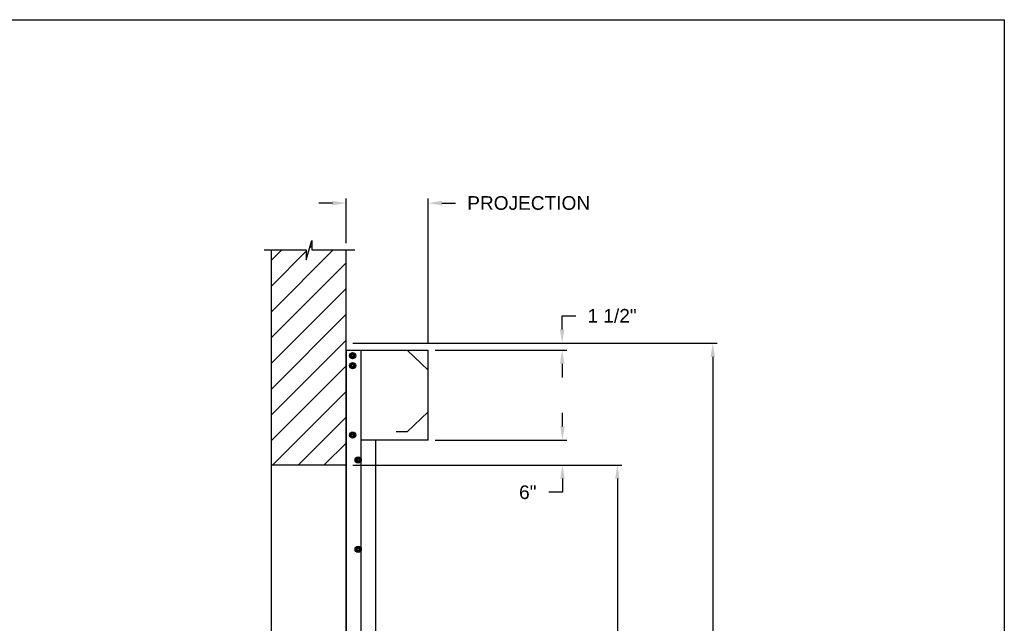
# Model space of a CAD drawing. Header units: inches. Extents: x 170 to 312, y 215 to 248.
# Tile 117 of 256: x 231.63 to 238.39, y 223.35 to 227.49. Entities that reach past the tile are written whole.
import ezdxf

# ---------------------------------------------------------------- set-up
doc = ezdxf.new("R2010")
doc.units = ezdxf.units.IN
doc.header["$LTSCALE"] = 0.25
doc.header["$MEASUREMENT"] = 0
doc.layers.add('ANNOTATIONS', color=1, linetype='Continuous')
doc.layers.add('MOTOR LH', color=7, linetype='Continuous')
doc.styles.add('ARIAL', font='arial.ttf', dxfattribs={"height": 0.09375})
doc.dimstyles.new('STANDARD$0', dxfattribs={"dimtxt": 0.09375, "dimasz": 0.09375, "dimexe": 0.03125, "dimexo": 0.046875, "dimgap": 0.09, "dimtad": 0, "dimtih": 1, "dimtoh": 1, "dimdec": 4, "dimzin": 0, "dimdsep": 46, "dimtxsty": 'ARIAL', "dimcen": 0.09, "dimadec": 0, "dimazin": 0, "dimtfac": 1, "dimtdec": 4, "dimtofl": 0, "dimtmove": 0, "dimatfit": 1, "dimfxl": 1, "dimtolj": 1, "dimtzin": 0, "dimarcsym": 0})

# ---------------------------------------------------------------- blocks, each defined once
blk = doc.blocks.new('*D107')
at = {"layer": 'ANNOTATIONS', "color": 0, "lineweight": -2, "transparency": 16777216}
for p, q in [((233.8678, 225.9603), (233.8678, 226.2659)), ((234.4317, 225.272), (234.4317, 226.2659)), ((233.774, 226.2347), (233.6803, 226.2347)), ((234.5254, 226.2347), (234.6192, 226.2347))]:
    blk.add_line(p, q, dxfattribs=at)
at = {"layer": 'ANNOTATIONS', "color": 0, "transparency": 16777216}
for points in [[(233.774, 226.2503), (233.774, 226.219), (233.8678, 226.2347)], [(234.5254, 226.2503), (234.5254, 226.219), (234.4317, 226.2347)]]:
    blk.add_solid(points, dxfattribs=at)
at = {"layer": 'defpoints', "color": 0, "transparency": 16777216}
for p in [(234.4317, 226.2347), (233.8678, 225.9135), (234.4317, 225.2251)]:
    blk.add_point(p, dxfattribs=at)
at = {"layer": 'ANNOTATIONS', "color": 0, "transparency": 16777216, "insert": (235.1208, 226.2347), "char_height": 0.09375, "attachment_point": 5, "style": 'ARIAL'}
blk.add_mtext('\\A1;PROJECTION ', dxfattribs=at)
blk = doc.blocks.new('*D108')
at = {"layer": 'ANNOTATIONS', "color": 0, "lineweight": -2, "transparency": 16777216}
for p, q in [((233.9147, 224.4367), (235.7606, 224.4367)), ((235.7294, 224.343), (235.7294, 222.6434)), ((235.7294, 220.5089), (235.7294, 222.2085)), ((234.9988, 220.4151), (235.7606, 220.4151))]:
    blk.add_line(p, q, dxfattribs=at)
at = {"layer": 'ANNOTATIONS', "color": 0, "transparency": 16777216}
for points in [[(235.7137, 224.343), (235.745, 224.343), (235.7294, 224.4367)], [(235.7137, 220.5089), (235.745, 220.5089), (235.7294, 220.4151)]]:
    blk.add_solid(points, dxfattribs=at)
at = {"layer": 'defpoints', "color": 0, "transparency": 16777216}
for p in [(233.8678, 224.4367), (234.952, 220.4151), (235.7294, 220.4151)]:
    blk.add_point(p, dxfattribs=at)
at = {"layer": 'ANNOTATIONS', "color": 0, "transparency": 16777216, "insert": (235.7294, 222.4259), "char_height": 0.09375, "attachment_point": 5, "style": 'ARIAL'}
blk.add_mtext('\\A1;OPENING\\PHEIGHT', dxfattribs=at)
blk = doc.blocks.new('*D109')
at = {"layer": 'ANNOTATIONS', "color": 0, "lineweight": -2, "transparency": 16777216}
for p, q in [((233.9147, 225.2727), (236.4156, 225.2727)), ((236.3844, 225.179), (236.3844, 223.0613)), ((236.3844, 220.5089), (236.3844, 222.6265)), ((235.9192, 220.4151), (236.4156, 220.4151))]:
    blk.add_line(p, q, dxfattribs=at)
at = {"layer": 'ANNOTATIONS', "color": 0, "transparency": 16777216}
for points in [[(236.3687, 225.179), (236.4, 225.179), (236.3844, 225.2727)], [(236.3687, 220.5089), (236.4, 220.5089), (236.3844, 220.4151)]]:
    blk.add_solid(points, dxfattribs=at)
at = {"layer": 'defpoints', "color": 0, "transparency": 16777216}
for p in [(233.8678, 225.2727), (235.8723, 220.4151), (236.3844, 220.4151)]:
    blk.add_point(p, dxfattribs=at)
at = {"layer": 'ANNOTATIONS', "color": 0, "transparency": 16777216, "insert": (236.3844, 222.8439), "char_height": 0.09375, "attachment_point": 5, "style": 'ARIAL'}
blk.add_mtext('\\A1;TOTAL\\PHEIGHT', dxfattribs=at)
blk = doc.blocks.new('*D110')
at = {"layer": 'ANNOTATIONS', "color": 0, "lineweight": -2, "transparency": 16777216}
for p, q in [((235.3525, 224.7014), (235.3525, 224.7952)), ((234.4785, 224.6077), (235.3837, 224.6077)), ((234.4785, 224.4367), (235.3837, 224.4367)), ((235.3525, 224.343), (235.3525, 224.2492)), ((235.3525, 224.2492), (235.2587, 224.2492))]:
    blk.add_line(p, q, dxfattribs=at)
at = {"layer": 'ANNOTATIONS', "color": 0, "transparency": 16777216}
for points in [[(235.3368, 224.7014), (235.3681, 224.7014), (235.3525, 224.6077)], [(235.3368, 224.343), (235.3681, 224.343), (235.3525, 224.4367)]]:
    blk.add_solid(points, dxfattribs=at)
at = {"layer": 'defpoints', "color": 0, "transparency": 16777216}
for p in [(234.4317, 224.6077), (234.4317, 224.4367), (235.3525, 224.4367)]:
    blk.add_point(p, dxfattribs=at)
at = {"layer": 'ANNOTATIONS', "color": 0, "transparency": 16777216, "insert": (235.1146, 224.2492), "char_height": 0.09375, "attachment_point": 5, "style": 'ARIAL'}
blk.add_mtext('\\A1;6"', dxfattribs=at)
blk = doc.blocks.new('*D111')
at = {"layer": 'ANNOTATIONS', "color": 0, "lineweight": -2, "transparency": 16777216}
for p, q in [((235.3503, 225.3665), (235.3503, 225.4602)), ((235.3503, 225.4602), (235.4441, 225.4602)), ((234.4785, 225.2727), (235.3816, 225.2727)), ((234.4785, 225.2251), (235.3816, 225.2251)), ((235.3503, 225.1313), (235.3503, 225.0376))]:
    blk.add_line(p, q, dxfattribs=at)
at = {"layer": 'ANNOTATIONS', "color": 0, "transparency": 16777216}
for points in [[(235.3347, 225.3665), (235.366, 225.3665), (235.3503, 225.2727)], [(235.3347, 225.1313), (235.366, 225.1313), (235.3503, 225.2251)]]:
    blk.add_solid(points, dxfattribs=at)
at = {"layer": 'defpoints', "color": 0, "transparency": 16777216}
for p in [(234.4317, 225.2727), (235.3503, 225.2727), (234.4317, 225.2251)]:
    blk.add_point(p, dxfattribs=at)
at = {"layer": 'ANNOTATIONS', "color": 0, "transparency": 16777216, "insert": (235.6928, 225.4602), "char_height": 0.09375, "attachment_point": 5, "style": 'ARIAL'}
blk.add_mtext('\\A1;1 1/2"', dxfattribs=at)

msp = doc.modelspace()

# ---------------------------------------------------------------- hatches: boundary and pattern name
at = {"layer": 'MOTOR LH'}
h = msp.add_hatch(dxfattribs=at)
h.set_pattern_fill('ANSI31', color=256, style=0)
h.set_pattern_definition([(45, (48.46487, -32.0565), (-0.08838835, 0.08838835), [])])
h.paths.add_polyline_path([(233.86778, 225.17888), (233.86778, 225.91347), (233.63128, 225.91347), (233.63128, 225.97813), (233.59287, 225.84477), (233.59287, 225.91347), (233.35215, 225.91347), (233.35215, 225.36317)])
h.paths.add_polyline_path([(233.35215, 224.43674), (233.86778, 224.43674), (233.86778, 225.17888), (233.35215, 225.36317)])

# ---------------------------------------------------------------- linework, layer by layer
at = {"layer": 'defpoints'}
msp.add_lwpolyline([(238.38533, 214.75854), (218.91545, 214.75854), (218.91545, 227.49365), (238.38533, 227.49365)], close=True, dxfattribs=at)
at = {"layer": 'MOTOR LH'}
for p, q in [((233.59287, 225.84477), (233.63128, 225.97813)), ((233.63128, 225.97813), (233.63128, 225.91347)), ((233.30577, 225.91347), (233.59287, 225.91347)), ((233.35215, 225.91347), (233.35215, 220.41511)), ((233.59287, 225.91347), (233.59287, 225.84477)), ((233.63128, 225.91347), (233.92648, 225.91347)), ((233.86778, 220.41511), (233.86778, 225.91347)), ((233.8696, 220.41779), (233.8696, 225.22508)), ((233.8696, 225.22508), (234.43166, 225.22508)), ((233.91621, 225.19918), (233.91675, 225.20084)), ((233.91798, 225.19816), (233.91889, 225.19995)), ((233.92496, 225.19413), (233.92496, 225.19413)), ((233.9718, 220.41779), (233.9718, 225.22508)), ((234.28718, 225.22508), (234.43166, 225.08749)), ((234.43166, 224.60767), (234.43166, 225.22508)), ((233.91621, 225.13105), (233.91675, 225.13271)), ((233.91798, 225.13003), (233.91889, 225.13182)), ((233.92496, 225.17938), (233.92496, 225.17938)), ((233.92496, 225.126), (233.92496, 225.126)), ((233.92496, 225.11125), (233.92496, 225.11125)), ((234.28718, 224.66365), (234.43166, 224.80124)), ((233.91621, 224.65416), (233.91675, 224.65581)), ((233.91798, 224.65313), (233.91889, 224.65492)), ((233.92496, 224.6491), (233.92496, 224.6491)), ((234.28718, 224.66365), (234.21089, 224.66365)), ((233.8696, 224.60937), (233.86778, 224.60937)), ((233.92496, 224.63435), (233.92496, 224.63435)), ((234.43166, 224.60767), (233.9718, 224.60767)), ((234.07186, 220.41779), (234.07186, 224.60767)), ((233.35215, 224.43674), (233.86778, 224.43674))]:
    msp.add_line(p, q, dxfattribs=at)
for centre, radius in [((233.91218, 225.18675), 0.02129), ((233.91218, 225.18675), 0.01277), ((233.91218, 225.18675), 0.00852), ((233.91218, 225.18675), 0.00719), ((233.91218, 225.11863), 0.02129), ((233.91218, 225.11863), 0.01277), ((233.91218, 225.11863), 0.00852), ((233.91218, 225.11863), 0.00719), ((233.91218, 224.64173), 0.02129), ((233.91218, 224.64173), 0.01277), ((233.91218, 224.64173), 0.00852), ((233.91218, 224.64173), 0.00719), ((233.95051, 224.47141), 0.02129), ((233.95051, 224.47141), 0.01277), ((233.95051, 224.47141), 0.00852), ((233.95051, 224.47141), 0.0075), ((233.95051, 223.85826), 0.02129), ((233.95051, 223.85826), 0.01277), ((233.95051, 223.85826), 0.00852), ((233.95051, 223.85826), 0.0075)]:
    msp.add_circle(centre, radius, dxfattribs=at)
for centre in [(233.91218, 225.18675), (233.91218, 225.11863), (233.91218, 224.64173)]:
    msp.add_arc(centre, 0.0148, 72.051719, 63.051719, dxfattribs=at)
for points, knots in [([(233.9058, 225.19782), (233.9049, 225.1973), (233.90308, 225.19625), (233.90097, 225.19503), (233.89976, 225.19433), (233.89941, 225.19413)], [0, 0, 0, 0, 0.40629, 0.8272757, 1, 1, 1, 1]), ([(233.89941, 225.18675), (233.89941, 225.18692), (233.89941, 225.18803), (233.89941, 225.19009), (233.89941, 225.19237), (233.89941, 225.19369), (233.89941, 225.19413)], [0, 0, 0, 0, 0.0665461, 0.4352796, 0.8145291, 1, 1, 1, 1]), ([(233.89941, 225.17938), (233.89941, 225.18), (233.89941, 225.18148), (233.89941, 225.18394), (233.89941, 225.18581), (233.89941, 225.18675)], [0, 0, 0, 0, 0.2654559, 0.628086, 1, 1, 1, 1]), ([(233.91218, 225.2015), (233.91119, 225.20093), (233.90917, 225.19976), (233.90696, 225.19849), (233.90583, 225.19783), (233.9058, 225.19782)], [0, 0, 0, 0, 0.4843217, 0.9863197, 1, 1, 1, 1]), ([(233.91857, 225.19782), (233.91768, 225.19833), (233.91586, 225.19938), (233.91374, 225.20061), (233.91254, 225.2013), (233.91218, 225.2015)], [0, 0, 0, 0, 0.4063022, 0.8272792, 1, 1, 1, 1]), ([(233.91857, 225.19782), (233.91768, 225.19833), (233.91586, 225.19938), (233.91374, 225.20061), (233.91254, 225.2013), (233.91218, 225.2015)], [0, 0, 0, 0, 0.4062953, 0.8272806, 1, 1, 1, 1]), ([(233.92496, 225.19413), (233.92397, 225.1947), (233.92194, 225.19587), (233.91974, 225.19715), (233.9186, 225.1978), (233.91857, 225.19782)], [0, 0, 0, 0, 0.4843315, 0.9863404, 1, 1, 1, 1]), ([(233.92496, 225.19413), (233.92397, 225.1947), (233.92194, 225.19587), (233.91974, 225.19715), (233.9186, 225.1978), (233.91857, 225.19782)], [0, 0, 0, 0, 0.4843392, 0.9863408, 1, 1, 1, 1]), ([(233.92496, 225.18675), (233.92496, 225.18692), (233.92496, 225.18803), (233.92496, 225.19009), (233.92496, 225.19237), (233.92496, 225.19369), (233.92496, 225.19413)], [0, 0, 0, 0, 0.066545, 0.4352822, 0.8145299, 1, 1, 1, 1]), ([(233.92496, 225.17938), (233.92496, 225.18), (233.92496, 225.18148), (233.92496, 225.18394), (233.92496, 225.18581), (233.92496, 225.18675)], [0, 0, 0, 0, 0.2654559, 0.628086, 1, 1, 1, 1]), ([(233.92496, 225.17938), (233.92496, 225.18), (233.92496, 225.18148), (233.92496, 225.18394), (233.92496, 225.18581), (233.92496, 225.18675)], [0, 0, 0, 0, 0.2654541, 0.6280925, 1, 1, 1, 1]), ([(233.89941, 225.17938), (233.9004, 225.17881), (233.90243, 225.17764), (233.90463, 225.17636), (233.90577, 225.17571), (233.9058, 225.17569)], [0, 0, 0, 0, 0.4843319, 0.9863404, 1, 1, 1, 1]), ([(233.9058, 225.12969), (233.9049, 225.12917), (233.90308, 225.12812), (233.90097, 225.1269), (233.89976, 225.1262), (233.89941, 225.126)], [0, 0, 0, 0, 0.4063027, 0.8272597, 1, 1, 1, 1]), ([(233.89941, 225.11863), (233.89941, 225.1188), (233.89941, 225.1199), (233.89941, 225.12196), (233.89941, 225.12424), (233.89941, 225.12557), (233.89941, 225.126)], [0, 0, 0, 0, 0.066546, 0.435279, 0.8145683, 1, 1, 1, 1]), ([(233.89941, 225.11125), (233.89941, 225.11188), (233.89941, 225.11335), (233.89941, 225.11581), (233.89941, 225.11768), (233.89941, 225.11863)], [0, 0, 0, 0, 0.2654667, 0.6280709, 1, 1, 1, 1]), ([(233.9058, 225.17569), (233.90669, 225.17518), (233.90851, 225.17412), (233.91063, 225.1729), (233.91183, 225.17221), (233.91218, 225.172)], [0, 0, 0, 0, 0.4063025, 0.8272788, 1, 1, 1, 1]), ([(233.91218, 225.13338), (233.91119, 225.1328), (233.90917, 225.13164), (233.90696, 225.13036), (233.90583, 225.12971), (233.9058, 225.12969)], [0, 0, 0, 0, 0.4843421, 0.9863407, 1, 1, 1, 1]), ([(233.91218, 225.172), (233.91318, 225.17258), (233.9152, 225.17375), (233.91741, 225.17502), (233.91854, 225.17567), (233.91857, 225.17569)], [0, 0, 0, 0, 0.4843419, 0.9863197, 1, 1, 1, 1]), ([(233.91218, 225.172), (233.91318, 225.17258), (233.9152, 225.17375), (233.91741, 225.17502), (233.91854, 225.17567), (233.91857, 225.17569)], [0, 0, 0, 0, 0.4843494, 0.9863201, 1, 1, 1, 1]), ([(233.91857, 225.12969), (233.91768, 225.13021), (233.91586, 225.13126), (233.91374, 225.13248), (233.91254, 225.13317), (233.91218, 225.13338)], [0, 0, 0, 0, 0.4062819, 0.8272595, 1, 1, 1, 1]), ([(233.91857, 225.12969), (233.91768, 225.13021), (233.91586, 225.13126), (233.91374, 225.13248), (233.91254, 225.13317), (233.91218, 225.13338)], [0, 0, 0, 0, 0.4062749, 0.8272609, 1, 1, 1, 1]), ([(233.91857, 225.17569), (233.91947, 225.17621), (233.92129, 225.17726), (233.9234, 225.17848), (233.92461, 225.17918), (233.92496, 225.17938)], [0, 0, 0, 0, 0.4062902, 0.8272757, 1, 1, 1, 1]), ([(233.91857, 225.17569), (233.91947, 225.17621), (233.92129, 225.17726), (233.9234, 225.17848), (233.92461, 225.17918), (233.92496, 225.17938)], [0, 0, 0, 0, 0.4062829, 0.8272765, 1, 1, 1, 1]), ([(233.92496, 225.126), (233.92397, 225.12658), (233.92194, 225.12774), (233.91973, 225.12902), (233.9186, 225.12967), (233.91857, 225.12969)], [0, 0, 0, 0, 0.4843417, 0.9863197, 1, 1, 1, 1]), ([(233.92496, 225.126), (233.92397, 225.12658), (233.92194, 225.12774), (233.91973, 225.12902), (233.9186, 225.12967), (233.91857, 225.12969)], [0, 0, 0, 0, 0.4843494, 0.9863201, 1, 1, 1, 1]), ([(233.92496, 225.11863), (233.92496, 225.1188), (233.92496, 225.1199), (233.92496, 225.12196), (233.92496, 225.12424), (233.92496, 225.12557), (233.92496, 225.126)], [0, 0, 0, 0, 0.066545, 0.4352816, 0.8145691, 1, 1, 1, 1]), ([(233.92496, 225.11125), (233.92496, 225.11188), (233.92496, 225.11335), (233.92496, 225.11581), (233.92496, 225.11768), (233.92496, 225.11863)], [0, 0, 0, 0, 0.26546669, 0.62807091, 1, 1, 1, 1]), ([(233.92496, 225.11125), (233.92496, 225.11188), (233.92496, 225.11335), (233.92496, 225.11581), (233.92496, 225.11768), (233.92496, 225.11863)], [0, 0, 0, 0, 0.2654649, 0.6280774, 1, 1, 1, 1]), ([(233.89941, 225.11125), (233.9004, 225.11068), (233.90243, 225.10951), (233.90464, 225.10824), (233.90577, 225.10758), (233.9058, 225.10756)], [0, 0, 0, 0, 0.4843421, 0.9863197, 1, 1, 1, 1]), ([(233.9058, 225.10756), (233.90669, 225.10705), (233.90851, 225.106), (233.91063, 225.10477), (233.91183, 225.10408), (233.91218, 225.10388)], [0, 0, 0, 0, 0.40630275, 0.82725925, 1, 1, 1, 1]), ([(233.91218, 225.10388), (233.91318, 225.10445), (233.9152, 225.10562), (233.91741, 225.10689), (233.91854, 225.10755), (233.91857, 225.10756)], [0, 0, 0, 0, 0.4843419, 0.9863197, 1, 1, 1, 1]), ([(233.91218, 225.10388), (233.91318, 225.10445), (233.9152, 225.10562), (233.91741, 225.10689), (233.91854, 225.10755), (233.91857, 225.10756)], [0, 0, 0, 0, 0.4843494, 0.9863201, 1, 1, 1, 1]), ([(233.91857, 225.10756), (233.91947, 225.10808), (233.92129, 225.10913), (233.9234, 225.11035), (233.92461, 225.11105), (233.92496, 225.11125)], [0, 0, 0, 0, 0.4063029, 0.8272597, 1, 1, 1, 1]), ([(233.91857, 225.10756), (233.91947, 225.10808), (233.92129, 225.10913), (233.9234, 225.11035), (233.92461, 225.11105), (233.92496, 225.11125)], [0, 0, 0, 0, 0.4062955, 0.8272605, 1, 1, 1, 1]), ([(233.9058, 224.65279), (233.9049, 224.65228), (233.90308, 224.65123), (233.90097, 224.65), (233.89976, 224.64931), (233.89941, 224.6491)], [0, 0, 0, 0, 0.4062821, 0.8272596, 1, 1, 1, 1]), ([(233.89941, 224.64173), (233.89941, 224.6419), (233.89941, 224.643), (233.89941, 224.64507), (233.89941, 224.64734), (233.89941, 224.64867), (233.89941, 224.6491)], [0, 0, 0, 0, 0.0665487, 0.4352966, 0.8145608, 1, 1, 1, 1]), ([(233.89941, 224.63435), (233.89941, 224.63498), (233.89941, 224.63646), (233.89941, 224.63892), (233.89941, 224.64078), (233.89941, 224.64173)], [0, 0, 0, 0, 0.2654559, 0.628086, 1, 1, 1, 1]), ([(233.91218, 224.65648), (233.91119, 224.65591), (233.90917, 224.65474), (233.90696, 224.65346), (233.90583, 224.65281), (233.9058, 224.65279)], [0, 0, 0, 0, 0.48434207, 0.98631972, 1, 1, 1, 1]), ([(233.91857, 224.65279), (233.91768, 224.65331), (233.91586, 224.65436), (233.91374, 224.65558), (233.91254, 224.65628), (233.91218, 224.65648)], [0, 0, 0, 0, 0.4063025, 0.8272596, 1, 1, 1, 1]), ([(233.91857, 224.65279), (233.91768, 224.65331), (233.91586, 224.65436), (233.91374, 224.65558), (233.91254, 224.65628), (233.91218, 224.65648)], [0, 0, 0, 0, 0.4062955, 0.827261, 1, 1, 1, 1]), ([(233.92496, 224.6491), (233.92397, 224.64968), (233.92194, 224.65084), (233.91974, 224.65212), (233.9186, 224.65277), (233.91857, 224.65279)], [0, 0, 0, 0, 0.4843417, 0.9863407, 1, 1, 1, 1]), ([(233.92496, 224.6491), (233.92397, 224.64968), (233.92194, 224.65084), (233.91974, 224.65212), (233.9186, 224.65277), (233.91857, 224.65279)], [0, 0, 0, 0, 0.4843495, 0.9863411, 1, 1, 1, 1]), ([(233.92496, 224.64173), (233.92496, 224.6419), (233.92496, 224.643), (233.92496, 224.64507), (233.92496, 224.64734), (233.92496, 224.64867), (233.92496, 224.6491)], [0, 0, 0, 0, 0.0665476, 0.4352991, 0.8145617, 1, 1, 1, 1]), ([(233.92496, 224.63435), (233.92496, 224.63498), (233.92496, 224.63646), (233.92496, 224.63892), (233.92496, 224.64078), (233.92496, 224.64173)], [0, 0, 0, 0, 0.2654559, 0.628086, 1, 1, 1, 1]), ([(233.92496, 224.63435), (233.92496, 224.63498), (233.92496, 224.63646), (233.92496, 224.63892), (233.92496, 224.64078), (233.92496, 224.64173)], [0, 0, 0, 0, 0.2654541, 0.6280925, 1, 1, 1, 1]), ([(233.89941, 224.63435), (233.9004, 224.63378), (233.90243, 224.63261), (233.90463, 224.63134), (233.90577, 224.63068), (233.9058, 224.63067)], [0, 0, 0, 0, 0.4843319, 0.9863404, 1, 1, 1, 1]), ([(233.9058, 224.63067), (233.90669, 224.63015), (233.90851, 224.6291), (233.91063, 224.62788), (233.91183, 224.62718), (233.91218, 224.62698)], [0, 0, 0, 0, 0.4063025, 0.8272788, 1, 1, 1, 1]), ([(233.91218, 224.62698), (233.91318, 224.62755), (233.9152, 224.62872), (233.91741, 224.62999), (233.91854, 224.63065), (233.91857, 224.63067)], [0, 0, 0, 0, 0.4843216, 0.9863197, 1, 1, 1, 1]), ([(233.91218, 224.62698), (233.91318, 224.62755), (233.9152, 224.62872), (233.91741, 224.62999), (233.91854, 224.63065), (233.91857, 224.63067)], [0, 0, 0, 0, 0.48432905, 0.98632011, 1, 1, 1, 1]), ([(233.91857, 224.63067), (233.91947, 224.63118), (233.92129, 224.63223), (233.9234, 224.63346), (233.92461, 224.63415), (233.92496, 224.63435)], [0, 0, 0, 0, 0.4062902, 0.8272757, 1, 1, 1, 1]), ([(233.91857, 224.63067), (233.91947, 224.63118), (233.92129, 224.63223), (233.9234, 224.63346), (233.92461, 224.63415), (233.92496, 224.63435)], [0, 0, 0, 0, 0.4062829, 0.8272765, 1, 1, 1, 1]), ([(233.94412, 224.48247), (233.94323, 224.48196), (233.94141, 224.4809), (233.93929, 224.47968), (233.93808, 224.47899), (233.93773, 224.47878)], [0, 0, 0, 0, 0.4062947, 0.8272801, 1, 1, 1, 1]), ([(233.93773, 224.47141), (233.93773, 224.47158), (233.93773, 224.47268), (233.93773, 224.47475), (233.93773, 224.47702), (233.93773, 224.47835), (233.93773, 224.47878)], [0, 0, 0, 0, 0.066545, 0.4352822, 0.8145299, 1, 1, 1, 1]), ([(233.93773, 224.46403), (233.93773, 224.46466), (233.93773, 224.46614), (233.93773, 224.4686), (233.93773, 224.47046), (233.93773, 224.47141)], [0, 0, 0, 0, 0.2654649, 0.6280774, 1, 1, 1, 1]), ([(233.93773, 224.46403), (233.93873, 224.46346), (233.94075, 224.46229), (233.94296, 224.46102), (233.94409, 224.46036), (233.94412, 224.46035)], [0, 0, 0, 0, 0.4843494, 0.9863201, 1, 1, 1, 1]), ([(233.95051, 224.48616), (233.94951, 224.48559), (233.94749, 224.48442), (233.94528, 224.48314), (233.94415, 224.48249), (233.94412, 224.48247)], [0, 0, 0, 0, 0.4843387, 0.9863408, 1, 1, 1, 1]), ([(233.94412, 224.46035), (233.94501, 224.45983), (233.94683, 224.45878), (233.94895, 224.45756), (233.95016, 224.45686), (233.95051, 224.45666)], [0, 0, 0, 0, 0.4062955, 0.827261, 1, 1, 1, 1]), ([(233.95689, 224.48247), (233.956, 224.48299), (233.95418, 224.48404), (233.95206, 224.48526), (233.95086, 224.48596), (233.95051, 224.48616)], [0, 0, 0, 0, 0.4062826, 0.8272771, 1, 1, 1, 1]), ([(233.95051, 224.45666), (233.9515, 224.45723), (233.95352, 224.4584), (233.95573, 224.45967), (233.95686, 224.46033), (233.95689, 224.46035)], [0, 0, 0, 0, 0.4843491, 0.986319, 1, 1, 1, 1]), ([(233.96328, 224.47878), (233.96229, 224.47936), (233.96027, 224.48053), (233.95806, 224.4818), (233.95692, 224.48245), (233.95689, 224.48247)], [0, 0, 0, 0, 0.484329, 0.9863201, 1, 1, 1, 1]), ([(233.95689, 224.46035), (233.95779, 224.46086), (233.95961, 224.46191), (233.96172, 224.46314), (233.96293, 224.46383), (233.96328, 224.46403)], [0, 0, 0, 0, 0.40629487, 0.82726083, 1, 1, 1, 1]), ([(233.96328, 224.47141), (233.96328, 224.47158), (233.96328, 224.47268), (233.96328, 224.47475), (233.96328, 224.47702), (233.96328, 224.47835), (233.96328, 224.47878)], [0, 0, 0, 0, 0.066545, 0.4352822, 0.8145299, 1, 1, 1, 1]), ([(233.96328, 224.46403), (233.96328, 224.46466), (233.96328, 224.46614), (233.96328, 224.4686), (233.96328, 224.47046), (233.96328, 224.47141)], [0, 0, 0, 0, 0.2654649, 0.6280774, 1, 1, 1, 1]), ([(233.94412, 223.86932), (233.94323, 223.8688), (233.94141, 223.86775), (233.93929, 223.86653), (233.93808, 223.86583), (233.93773, 223.86563)], [0, 0, 0, 0, 0.4063029, 0.8272597, 1, 1, 1, 1]), ([(233.93773, 223.85826), (233.93773, 223.85842), (233.93773, 223.85953), (233.93773, 223.86159), (233.93773, 223.86387), (233.93773, 223.8652), (233.93773, 223.86563)], [0, 0, 0, 0, 0.066545, 0.4352816, 0.8145691, 1, 1, 1, 1]), ([(233.93773, 223.85088), (233.93773, 223.85151), (233.93773, 223.85298), (233.93773, 223.85544), (233.93773, 223.85731), (233.93773, 223.85826)], [0, 0, 0, 0, 0.26546669, 0.62807091, 1, 1, 1, 1]), ([(233.93773, 223.85088), (233.93873, 223.85031), (233.94075, 223.84914), (233.94296, 223.84787), (233.94409, 223.84721), (233.94412, 223.84719)], [0, 0, 0, 0, 0.4843391, 0.98632, 1, 1, 1, 1]), ([(233.95051, 223.87301), (233.94951, 223.87243), (233.94749, 223.87126), (233.94528, 223.86999), (233.94415, 223.86934), (233.94412, 223.86932)], [0, 0, 0, 0, 0.4843396, 0.98632, 1, 1, 1, 1]), ([(233.94412, 223.84719), (233.94501, 223.84668), (233.94683, 223.84563), (233.94895, 223.8444), (233.95016, 223.84371), (233.95051, 223.84351)], [0, 0, 0, 0, 0.4062823, 0.8272591, 1, 1, 1, 1]), ([(233.95689, 223.86932), (233.956, 223.86983), (233.95418, 223.87089), (233.95206, 223.87211), (233.95086, 223.8728), (233.95051, 223.87301)], [0, 0, 0, 0, 0.4062825, 0.8272595, 1, 1, 1, 1]), ([(233.95689, 223.86932), (233.956, 223.86983), (233.95418, 223.87089), (233.95206, 223.87211), (233.95086, 223.8728), (233.95051, 223.87301)], [0, 0, 0, 0, 0.4062747, 0.827261, 1, 1, 1, 1]), ([(233.95051, 223.84351), (233.9515, 223.84408), (233.95352, 223.84525), (233.95573, 223.84652), (233.95686, 223.84718), (233.95689, 223.84719)], [0, 0, 0, 0, 0.4843399, 0.98632, 1, 1, 1, 1]), ([(233.95051, 223.84351), (233.9515, 223.84408), (233.95352, 223.84525), (233.95573, 223.84652), (233.95686, 223.84718), (233.95689, 223.84719)], [0, 0, 0, 0, 0.4843491, 0.986319, 1, 1, 1, 1]), ([(233.96328, 223.86563), (233.96229, 223.8662), (233.96027, 223.86737), (233.95806, 223.86865), (233.95692, 223.8693), (233.95689, 223.86932)], [0, 0, 0, 0, 0.4843391, 0.98632, 1, 1, 1, 1]), ([(233.96328, 223.86563), (233.96229, 223.8662), (233.96027, 223.86737), (233.95806, 223.86865), (233.95692, 223.8693), (233.95689, 223.86932)], [0, 0, 0, 0, 0.4843494, 0.9863201, 1, 1, 1, 1]), ([(233.95689, 223.84719), (233.95779, 223.84771), (233.95961, 223.84876), (233.96172, 223.84998), (233.96293, 223.85068), (233.96328, 223.85088)], [0, 0, 0, 0, 0.4063029, 0.8272597, 1, 1, 1, 1]), ([(233.95689, 223.84719), (233.95779, 223.84771), (233.95961, 223.84876), (233.96172, 223.84998), (233.96293, 223.85068), (233.96328, 223.85088)], [0, 0, 0, 0, 0.40629487, 0.82726083, 1, 1, 1, 1]), ([(233.96328, 223.85826), (233.96328, 223.85842), (233.96328, 223.85953), (233.96328, 223.86159), (233.96328, 223.86387), (233.96328, 223.8652), (233.96328, 223.86563)], [0, 0, 0, 0, 0.066545, 0.4352816, 0.8145691, 1, 1, 1, 1]), ([(233.96328, 223.85088), (233.96328, 223.85151), (233.96328, 223.85298), (233.96328, 223.85544), (233.96328, 223.85731), (233.96328, 223.85826)], [0, 0, 0, 0, 0.26546669, 0.62807091, 1, 1, 1, 1]), ([(233.96328, 223.85088), (233.96328, 223.85151), (233.96328, 223.85298), (233.96328, 223.85544), (233.96328, 223.85731), (233.96328, 223.85826)], [0, 0, 0, 0, 0.2654649, 0.6280774, 1, 1, 1, 1])]:
    msp.add_open_spline(points, degree=3, knots=knots, dxfattribs=at)

# ---------------------------------------------------------------- dimensions: what is measured, and where the dimension line sits
at = {"layer": 'ANNOTATIONS'}
dim = msp.add_linear_dim(base=(234.43166, 226.23467), p1=(233.86778, 225.91347), p2=(234.43166, 225.22508), text='PROJECTION ', dimstyle='STANDARD$0', dxfattribs=at)
dim.commit()
dim.dimension.update_dxf_attribs({"geometry": '*D107', "text_midpoint": (235.12077, 226.23467)})
for base, p1, p2, text, picture, middle in [((235.35033, 225.27272), (234.43166, 225.22508), (234.43166, 225.27272), '1 1/2"', '*D111', (235.69277, 225.46022)), ((236.38435, 220.41511), (233.86778, 225.27272), (235.87231, 220.41511), 'TOTAL\\PHEIGHT', '*D109', (236.38435, 222.84392)), ((235.35246, 224.43674), (234.43166, 224.60767), (234.43166, 224.43674), '6"', '*D110', (235.11458, 224.24924)), ((235.72937, 220.41511), (233.86778, 224.43674), (234.95197, 220.41511), 'OPENING\\PHEIGHT', '*D108', (235.72937, 222.42592))]:
    dim = msp.add_linear_dim(base=base, p1=p1, p2=p2, angle=90, text=text, dimstyle='STANDARD$0', dxfattribs=at)
    dim.commit()
    dim.dimension.update_dxf_attribs({"geometry": picture, "text_midpoint": middle})

doc.saveas('drawing.dxf')
